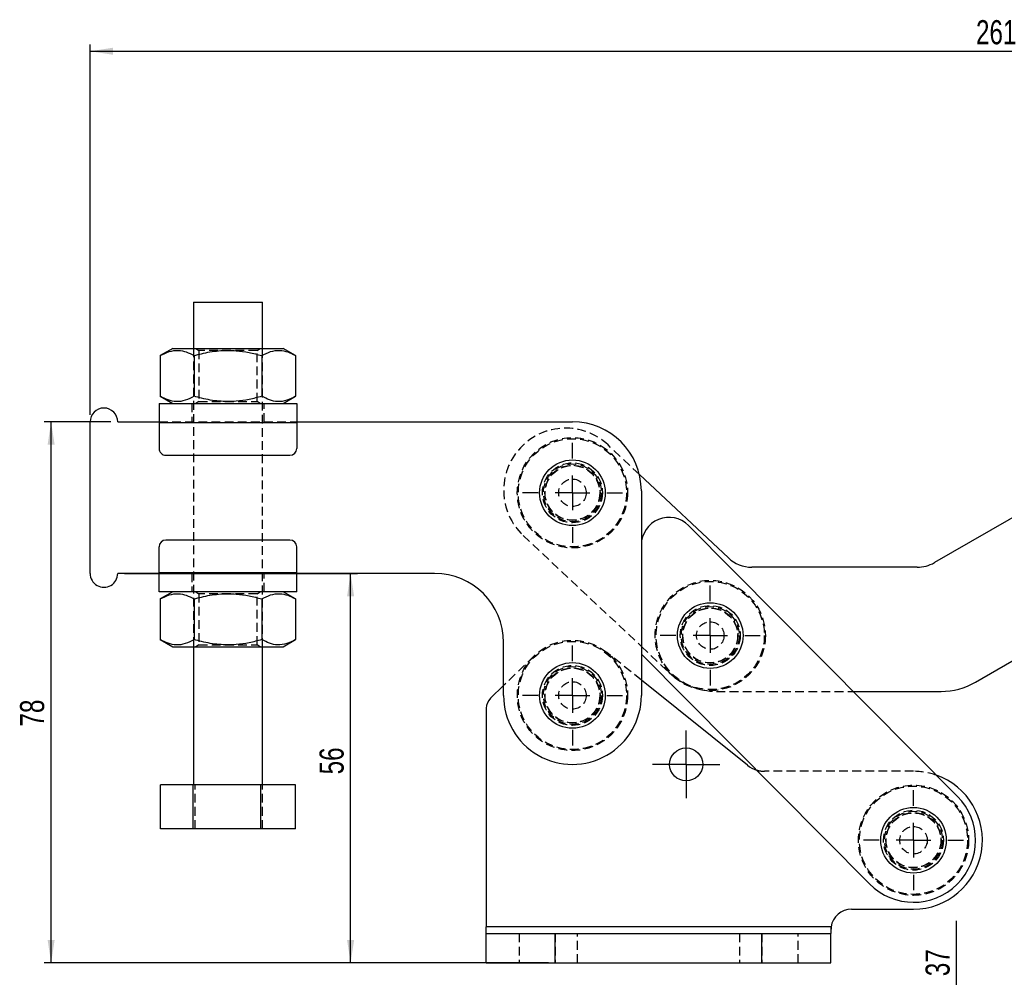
# Model space of a CAD drawing. Extents: x 31 to 398, y 20 to 294.
# Tile 2 of 12: x 31 to 174, y 155 to 294. Entities that reach past the tile are written whole.
import ezdxf

# ---------------------------------------------------------------- set-up
doc = ezdxf.new("R2010")
doc.units = 0
doc.linetypes.add('HIDDEN', pattern=[1.905, 1.27, -0.635])
doc.layers.get('0').update_dxf_attribs({"linetype": 'CONTINUOUS'})
doc.styles.add('SLDTEXTSTYLE0', font='TXT', dxfattribs={"width": 0.75})
doc.dimstyles.new('SLDDIMSTYLE0', dxfattribs={"dimtxt": 3.5, "dimasz": 3.302, "dimexe": 0, "dimexo": 0.0625, "dimgap": 0.875, "dimtad": 1, "dimdec": 0, "dimrnd": 1e-09, "dimzin": 12, "dimtxsty": 'SLDTEXTSTYLE0', "dimsah": 1, "dimcen": 0.09, "dimazin": 3, "dimtfac": 1, "dimtdec": 0, "dimtofl": 0, "dimtmove": 0, "dimatfit": 3, "dimtolj": 1, "dimtzin": 12})
doc.dimstyles.new('SLDDIMSTYLE1', dxfattribs={"dimtxt": 3.5, "dimasz": 3.302, "dimexe": 0, "dimexo": 0.0625, "dimgap": 0.875, "dimtad": 1, "dimdec": 0, "dimrnd": 1e-09, "dimzin": 12, "dimtxsty": 'SLDTEXTSTYLE0', "dimsah": 1, "dimcen": 0.09, "dimazin": 3, "dimtfac": 1, "dimtofl": 0, "dimtmove": 0, "dimatfit": 3, "dimtolj": 1, "dimtzin": 12})
doc.dimstyles.new('SLDDIMSTYLE3', dxfattribs={"dimtxt": 3.5, "dimasz": 3.302, "dimexe": 0, "dimexo": 0.0625, "dimgap": 0.875, "dimtad": 1, "dimrnd": 1e-09, "dimzin": 12, "dimtxsty": 'SLDTEXTSTYLE0', "dimsah": 1, "dimcen": 0.09, "dimazin": 3, "dimtfac": 1, "dimtofl": 0, "dimtmove": 0, "dimatfit": 3, "dimtolj": 1, "dimtzin": 12})

# ---------------------------------------------------------------- blocks, each defined once
blk = doc.blocks.new('_D')
at = {"color": 179, "linetype": 'CONTINUOUS'}
for p, q in [((46.44, 213.26), (80.24, 213.26)), ((79.24, 156.77), (79.24, 213.26)), ((97.94, 156.77), (78.24, 156.77))]:
    blk.add_line(p, q, dxfattribs=at)
for points in [[(79.24, 213.26), (78.73, 209.96), (79.75, 209.96)], [(79.24, 156.77), (79.75, 160.07), (78.73, 160.07)]]:
    blk.add_solid(points, dxfattribs=at)
at = {"color": 179, "linetype": 'CONTINUOUS', "insert": (74.73, 184.12, 0.1), "char_height": 3.5, "attachment_point": 1, "rotation": 90, "style": 'SLDTEXTSTYLE0'}
blk.add_mtext('56', dxfattribs=at)
blk = doc.blocks.new('_D_1')
at = {"color": 179, "linetype": 'CONTINUOUS'}
for p, q in [((41.44, 236.26), (41.44, 290.02)), ((41.44, 289.02), (302.74, 289.02)), ((302.74, 265.37), (302.74, 290.02))]:
    blk.add_line(p, q, dxfattribs=at)
for points in [[(41.44, 289.02), (44.74, 288.51), (44.74, 289.53)], [(302.74, 289.02), (299.44, 289.53), (299.44, 288.52)]]:
    blk.add_solid(points, dxfattribs=at)
at = {"color": 179, "linetype": 'CONTINUOUS', "insert": (170.01, 293.53, 0.1), "char_height": 3.5, "attachment_point": 1, "rotation": 0.0009, "style": 'SLDTEXTSTYLE0'}
blk.add_mtext('261', dxfattribs=at)
blk = doc.blocks.new('_D_2')
at = {"color": 179, "linetype": 'CONTINUOUS'}
for p, q in [((44.44, 235.26), (34.77, 235.26)), ((35.77, 156.77), (35.77, 235.26)), ((107.94, 156.77), (34.77, 156.77))]:
    blk.add_line(p, q, dxfattribs=at)
for points in [[(35.77, 235.26), (35.27, 231.96), (36.28, 231.96)], [(35.77, 156.77), (36.28, 160.07), (35.27, 160.07)]]:
    blk.add_solid(points, dxfattribs=at)
at = {"color": 179, "linetype": 'CONTINUOUS', "insert": (31.26, 191.06, 0.1), "char_height": 3.5, "attachment_point": 1, "rotation": 90, "style": 'SLDTEXTSTYLE0'}
blk.add_mtext('78', dxfattribs=at)
blk = doc.blocks.new('SW_CENTERMARKSYMBOL_0')
at = {"color": 0, "linetype": 'CONTINUOUS'}
for p, q in [((0, 5), (0, 7.2625)), ((0, 0), (0, 2.5)), ((-5, 0), (-7.2625, 0)), ((0, 0), (-2.5, 0)), ((0, 0), (0, -2.5)), ((0, 0), (2.5, 0)), ((5, 0), (7.2625, 0)), ((0, -5), (0, -7.2625))]:
    blk.add_line(p, q, dxfattribs=at)
blk = doc.blocks.new('SW_CENTERMARKSYMBOL_1')
at = {"color": 0, "linetype": 'CONTINUOUS'}
for p, q in [((0, 5), (0, 7.2625)), ((0, 0), (0, 2.5)), ((-5, 0), (-7.2625, 0)), ((0, 0), (-2.5, 0)), ((0, 0), (0, -2.5)), ((0, 0), (2.5, 0)), ((5, 0), (7.2625, 0)), ((0, -5), (0, -7.2625))]:
    blk.add_line(p, q, dxfattribs=at)
blk = doc.blocks.new('SW_CENTERMARKSYMBOL_2')
at = {"color": 0, "linetype": 'CONTINUOUS'}
for p, q in [((0, 5), (0, 7.2625)), ((0, 0), (0, 2.5)), ((-5, 0), (-7.2625, 0)), ((0, 0), (-2.5, 0)), ((0, 0), (0, -2.5)), ((0, 0), (2.5, 0)), ((5, 0), (7.2625, 0)), ((0, -5), (0, -7.2625))]:
    blk.add_line(p, q, dxfattribs=at)
blk = doc.blocks.new('SW_CENTERMARKSYMBOL_3')
at = {"color": 0, "linetype": 'CONTINUOUS'}
for p, q in [((0, 2.5), (0, 4.9)), ((0, 0), (0, 2.5)), ((-2.5, 0), (-4.9, 0)), ((0, 0), (-2.5, 0)), ((0, 0), (0, -2.5)), ((0, 0), (2.5, 0)), ((2.5, 0), (4.9, 0)), ((0, -2.5), (0, -4.9))]:
    blk.add_line(p, q, dxfattribs=at)
blk = doc.blocks.new('SW_CENTERMARKSYMBOL_4')
at = {"color": 0, "linetype": 'CONTINUOUS'}
for p, q in [((0, 5), (0, 7.2625)), ((0, 0), (0, 2.5)), ((-5, 0), (-7.2625, 0)), ((0, 0), (-2.5, 0)), ((0, 0), (0, -2.5)), ((0, 0), (2.5, 0)), ((5, 0), (7.2625, 0)), ((0, -5), (0, -7.2625))]:
    blk.add_line(p, q, dxfattribs=at)
blk = doc.blocks.new('_D_7')
at = {"color": 179, "linetype": 'CONTINUOUS'}
for p, q in [((181.18, 152.58), (181.18, 166.59)), ((139.94, 152.58), (182.18, 152.58)), ((181.18, 152.58), (181.18, 97.58)), ((139.94, 97.58), (182.18, 97.58))]:
    blk.add_line(p, q, dxfattribs=at)
for points in [[(181.18, 152.58), (180.68, 149.28), (181.69, 149.28)], [(181.18, 97.58), (181.69, 100.89), (180.68, 100.89)]]:
    blk.add_solid(points, dxfattribs=at)
at = {"color": 179, "linetype": 'CONTINUOUS', "insert": (176.67, 158.58, -11.2), "char_height": 3.5, "attachment_point": 1, "rotation": 90, "style": 'SLDTEXTSTYLE0'}
blk.add_mtext('55', dxfattribs=at)
blk = doc.blocks.new('_D_8')
at = {"color": 179, "linetype": 'CONTINUOUS'}
for p, q in [((167.19, 143.58), (167.19, 162.85)), ((147.69, 143.58), (168.19, 143.58)), ((167.19, 143.58), (167.19, 106.58)), ((147.69, 106.58), (168.19, 106.58))]:
    blk.add_line(p, q, dxfattribs=at)
for points in [[(167.19, 143.58), (166.68, 140.28), (167.7, 140.28)], [(167.19, 106.58), (167.7, 109.89), (166.68, 109.89)]]:
    blk.add_solid(points, dxfattribs=at)
at = {"color": 179, "linetype": 'CONTINUOUS', "insert": (162.68, 154.84, -11.2), "char_height": 3.5, "attachment_point": 1, "rotation": 90, "style": 'SLDTEXTSTYLE0'}
blk.add_mtext('37', dxfattribs=at)

msp = doc.modelspace()

# ---------------------------------------------------------------- linework, layer by layer
at = {"color": 7, "linetype": 'CONTINUOUS'}
for p, q in [((56.437067, 252.611474), (56.437171, 245.911476)), ((66.437173, 245.911633), (66.437068, 252.61163)), ((53.437172, 245.911428), (51.622233, 244.863533)), ((71.252144, 244.863842), (69.437175, 245.911681)), ((51.622233, 244.863533), (51.62233, 238.959265)), ((56.529715, 244.863611), (56.529804, 238.959343)), ((66.34467, 244.863768), (66.344759, 238.959496)), ((71.252144, 244.863842), (71.252237, 238.959574)), ((208.04113, 240.273793), (163.961763, 214.828591)), ((51.62233, 238.959265), (53.437299, 237.911426)), ((69.437302, 237.91168), (71.252237, 238.959574)), ((51.437302, 237.911396), (71.437302, 237.911713)), ((41.437692, 213.26124), (41.437342, 235.26124)), ((45.437342, 235.261303), (51.43734, 235.261396)), ((51.437347, 235.161398), (71.437343, 235.161711)), ((51.437347, 235.161398), (51.437399, 231.411398)), ((71.437343, 235.261713), (111.437342, 235.262343)), ((71.437343, 235.161711), (71.437403, 231.411711)), ((52.437416, 230.411411), (70.437419, 230.411694)), ((134.065132, 215.515542), (121.150115, 227.642489)), ((121.437499, 225.262497), (121.437967, 195.562498)), ((169.943917, 197.498053), (217.040061, 224.684716)), ((167.322985, 180.90467), (128.27612, 220.217445)), ((70.437613, 218.111695), (52.43761, 218.111412)), ((121.438111, 217.398693), (121.437872, 201.559593)), ((51.43769, 213.361396), (51.43763, 217.111398)), ((71.437686, 213.361711), (71.437626, 217.111711)), ((51.43769, 213.261396), (45.437685, 213.261301)), ((71.437686, 213.361711), (51.43769, 213.361396)), ((91.437689, 213.262026), (71.437689, 213.261711)), ((161.461717, 214.15889), (137.487365, 214.160534)), ((71.43773, 210.611711), (51.437727, 210.611396)), ((53.437731, 210.611428), (51.622792, 209.563535)), ((71.252703, 209.563845), (69.43773, 210.611679)), ((51.622792, 209.563535), (51.622881, 203.659263)), ((56.530266, 209.563612), (56.530363, 203.659342)), ((66.345225, 209.563766), (66.345318, 203.659496)), ((71.252703, 209.563845), (71.252796, 203.659572)), ((51.622881, 203.659263), (53.437858, 202.611429)), ((69.437857, 202.61168), (71.252796, 203.659572)), ((101.437966, 195.562184), (101.437845, 203.262183)), ((56.437856, 202.611475), (56.438169, 182.611475)), ((66.438171, 182.611633), (66.437854, 202.611633)), ((121.437855, 202.680896), (121.437889, 202.680864)), ((121.437872, 201.559593), (154.551945, 168.220012)), ((136.831531, 185.442593), (121.437932, 197.795139)), ((101.437944, 196.994957), (99.542838, 195.151284)), ((152.171311, 196.159527), (164.943824, 196.15865)), ((98.937464, 193.717751), (98.937464, 162.021342)), ((56.4057, 182.611475), (51.62429, 182.6114)), ((51.624387, 176.2114), (51.62429, 182.6114)), ((66.219586, 182.611629), (56.4057, 182.611475)), ((56.405804, 176.211475), (56.4057, 182.611475)), ((71.252054, 182.611708), (66.219586, 182.611629)), ((66.219686, 176.211629), (66.219586, 182.611629)), ((71.252155, 176.211708), (71.252054, 182.611708)), ((56.405804, 176.211475), (51.624387, 176.2114)), ((66.219686, 176.211629), (56.405804, 176.211475)), ((71.252155, 176.211708), (66.219686, 176.211629)), ((151.937465, 164.562342), (160.937465, 164.562342)), ((98.937464, 161.021341), (98.937464, 162.021342)), ((148.972786, 162.021342), (98.937464, 162.021342)), ((148.972786, 162.021342), (148.937465, 161.252991)), ((148.972786, 162.021342), (148.937465, 161.252991)), ((148.972786, 162.021342), (148.937465, 161.874988)), ((148.937465, 161.874988), (148.937465, 161.021341)), ((98.937464, 156.77134), (98.937464, 161.021341)), ((98.937464, 161.021341), (108.937465, 161.021341)), ((108.937465, 156.77134), (108.937465, 161.021341)), ((108.937465, 161.021341), (138.937464, 161.021341)), ((138.937464, 156.77134), (138.937464, 161.021341)), ((138.937464, 161.021341), (148.937465, 161.021341)), ((148.937465, 156.77134), (148.937465, 161.021341)), ((98.937464, 156.77134), (108.937465, 156.77134)), ((108.937465, 156.77134), (138.937464, 156.77134)), ((138.937464, 156.77134), (148.937465, 156.77134))]:
    msp.add_line(p, q, dxfattribs=at)
at = {"color": 7, "linetype": 'HIDDEN'}
for p, q in [((56.437171, 245.911476), (56.437856, 202.611475)), ((56.763916, 245.91148), (57.187176, 245.615118)), ((65.687179, 245.615248), (66.110435, 245.911629)), ((66.437854, 202.611633), (66.437173, 245.911633)), ((57.187176, 245.615118), (57.187295, 238.207859)), ((65.687294, 238.207993), (65.687179, 245.615248)), ((56.187301, 237.911471), (56.187346, 235.261471)), ((57.187295, 238.207859), (56.764035, 237.911482)), ((66.110562, 237.911627), (65.687294, 238.207993)), ((66.687341, 235.261638), (66.6873, 237.911635)), ((51.43734, 235.261396), (71.437343, 235.261713)), ((51.437347, 235.161398), (71.437343, 235.161711)), ((121.150115, 227.642489), (116.615264, 231.900626)), ((104.293988, 218.778648), (121.437855, 202.680896)), ((71.437686, 213.361711), (51.43769, 213.361396)), ((71.437689, 213.261711), (51.43769, 213.261396)), ((56.187688, 213.261471), (56.187733, 210.611471)), ((66.687728, 210.611637), (66.687687, 213.261637)), ((56.764468, 210.61148), (57.187735, 210.315117)), ((57.187735, 210.315117), (57.187854, 202.907857)), ((65.687734, 210.315251), (66.11099, 210.611627)), ((65.687853, 202.907991), (65.687734, 210.315251)), ((57.187854, 202.907857), (56.764594, 202.611481)), ((66.111117, 202.611628), (65.687853, 202.907991)), ((121.437932, 197.795139), (116.444831, 201.801837)), ((121.437889, 202.680864), (125.495441, 198.870903)), ((105.859461, 201.296474), (101.437944, 196.994957)), ((132.339907, 196.160888), (152.171311, 196.159527)), ((160.937465, 184.562341), (139.334964, 184.562341)), ((56.656859, 176.211479), (56.656755, 182.611479)), ((66.470741, 176.211634), (66.470641, 182.611633)), ((148.972786, 162.021342), (98.937464, 162.021342)), ((103.687464, 161.021341), (103.687464, 156.77134)), ((108.937465, 161.021341), (108.937465, 156.77134)), ((112.187465, 156.77134), (112.187465, 161.021341)), ((135.687464, 161.021341), (135.687464, 156.77134)), ((138.937464, 161.021341), (138.937464, 156.77134)), ((144.187464, 156.77134), (144.187464, 161.021341))]:
    msp.add_line(p, q, dxfattribs=at)
at = {"color": 7, "linetype": 'CONTINUOUS', "flags": 128}
for points in [[(56.437067, 252.611474), (56.45728, 252.611474), (56.659489, 252.611481), (57.070493, 252.611489), (57.672343, 252.611496), (58.438725, 252.611504), (59.336155, 252.611519), (60.325398, 252.611534), (61.363227, 252.611556), (62.404289, 252.611571), (63.403073, 252.611586), (64.315936, 252.611601), (65.102979, 252.611608), (65.729803, 252.611623)], [(65.729803, 252.611623), (66.169015, 252.61163), (66.401417, 252.61163), (66.437068, 252.61163)], [(53.437172, 245.911428), (53.546286, 245.911431), (53.87064, 245.911435), (54.401382, 245.911443), (55.124051, 245.911454), (56.018925, 245.911469), (57.061589, 245.911483), (58.223612, 245.911502), (59.47329, 245.911524), (60.776538, 245.911543), (62.097809, 245.911565), (63.401057, 245.911584), (64.650739, 245.911606), (65.812758, 245.911621), (66.855426, 245.91164), (67.7503, 245.911655), (68.472966, 245.911666), (69.003711, 245.911673), (69.328065, 245.911677), (69.437175, 245.911681)], [(51.437302, 237.911396), (51.437302, 237.858557), (51.437302, 237.702065), (51.43731, 237.447937), (51.43731, 237.10594), (51.437317, 236.689214), (51.437325, 236.213774), (51.437332, 235.697896), (51.437347, 235.161398)], [(71.437302, 237.911713), (71.437302, 237.85887), (71.437302, 237.702382), (71.437309, 237.448254), (71.437313, 237.106253), (71.437321, 236.689531), (71.437328, 236.214091), (71.437336, 235.698209), (71.437343, 235.161711)], [(51.437727, 210.611396), (51.437727, 210.664238), (51.437727, 210.820728), (51.43772, 211.074856), (51.43772, 211.416852), (51.437712, 211.833578), (51.437705, 212.309017), (51.437697, 212.824899), (51.43769, 213.361396)], [(71.43773, 210.611711), (71.43773, 210.664552), (71.437727, 210.821043), (71.437723, 211.075171), (71.437715, 211.417167), (71.437712, 211.833893), (71.437704, 212.309331), (71.437697, 212.825213), (71.437686, 213.361711)], [(53.437858, 202.611429), (53.546964, 202.61143), (53.871318, 202.611434), (54.402067, 202.611443), (55.124729, 202.611455), (56.019603, 202.61147), (57.062267, 202.611484), (58.22429, 202.611503), (59.473975, 202.611524), (60.777224, 202.611544), (62.098491, 202.611564), (63.401739, 202.611585), (64.651417, 202.611605), (65.81344, 202.611622), (66.856108, 202.611639), (67.750978, 202.611654), (68.473647, 202.611665), (69.004393, 202.611673), (69.328747, 202.611678), (69.437857, 202.61168)]]:
    msp.add_lwpolyline(points, dxfattribs=at)
at = {"color": 7, "linetype": 'HIDDEN', "flags": 128}
for points in [[(65.687179, 245.615248), (65.580624, 245.615248), (65.266295, 245.615245), (64.759961, 245.615237), (64.08701, 245.615226), (63.281185, 245.615211), (62.382895, 245.615196), (61.437181, 245.615181), (60.491464, 245.615166), (59.59317, 245.615155), (58.787345, 245.61514), (58.114394, 245.615129), (57.60806, 245.615122), (57.293734, 245.615118), (57.187176, 245.615118)], [(57.187295, 238.207859), (57.293854, 238.207859), (57.608179, 238.207866), (58.114513, 238.207874), (58.787464, 238.207885), (59.593289, 238.207896), (60.491583, 238.207911), (61.437293, 238.207926), (62.38301, 238.207941), (63.2813, 238.207956), (64.087129, 238.207967), (64.76008, 238.207978), (65.266414, 238.207985), (65.58074, 238.207989), (65.687294, 238.207993)], [(65.687734, 210.315251), (65.581179, 210.315249), (65.266854, 210.315243), (64.76052, 210.315236), (64.087565, 210.315225), (63.28174, 210.315212), (62.38345, 210.315198), (61.437736, 210.315184), (60.492023, 210.315169), (59.593729, 210.315154), (58.787904, 210.315141), (58.114952, 210.315131), (57.608618, 210.315122), (57.294293, 210.315118), (57.187735, 210.315117)], [(57.187854, 202.907857), (57.294405, 202.907859), (57.60873, 202.907865), (58.115064, 202.907872), (58.788023, 202.907883), (59.593848, 202.907896), (60.492135, 202.907909), (61.437852, 202.907924), (62.383565, 202.907939), (63.281855, 202.907954), (64.087684, 202.907967), (64.760636, 202.907977), (65.26697, 202.907986), (65.581295, 202.90799), (65.687853, 202.907991)]]:
    msp.add_lwpolyline(points, dxfattribs=at)
at = {"color": 7, "linetype": 'HIDDEN'}
for centre, radius in [((111.437504, 224.962341), 8), ((111.437504, 224.962341), 7.85), ((111.437504, 224.962341), 4.35), ((111.437504, 224.962341), 4.2), ((111.437504, 224.962341), 4), ((111.437504, 224.962341), 4), ((111.437504, 224.962341), 3.96875), ((111.437504, 224.962341), 2), ((131.436064, 204.26095), 8), ((131.436064, 204.26095), 7.85), ((131.436064, 204.26095), 4.35), ((131.436064, 204.26095), 4.2), ((131.436064, 204.26095), 4), ((131.436064, 204.26095), 3.96875), ((131.436064, 204.26095), 2), ((111.437967, 195.562341), 8), ((111.437967, 195.562341), 7.85), ((111.437967, 195.562341), 4.35), ((111.437967, 195.562341), 4.2), ((111.437967, 195.562341), 4), ((111.437967, 195.562341), 4), ((111.437967, 195.562341), 3.96875), ((111.437967, 195.562341), 2), ((160.937464, 174.562341), 8), ((160.937464, 174.562341), 7.85), ((160.937464, 174.562341), 4.35), ((160.937464, 174.562341), 4.2), ((160.937464, 174.562341), 4), ((160.937464, 174.562341), 3.96875), ((160.937464, 174.562341), 2)]:
    msp.add_circle(centre, radius, dxfattribs=at)
at = {"color": 7, "linetype": 'CONTINUOUS'}
for centre, radius in [((111.437504, 224.962341), 4.7625), ((131.436064, 204.26095), 4.7625), ((111.437967, 195.562341), 4.7625), ((127.937464, 185.562341), 2.4), ((160.937464, 174.562341), 4.7625)]:
    msp.add_circle(centre, radius, dxfattribs=at)
for centre, radius, start, end in [((43.437342, 235.261271), 2, 0.0009017, 180.0009017), ((111.437499, 225.262341), 10, 0.0009017, 90.0009017), ((52.437403, 231.411412), 1, 180.0009017, 270.0009017), ((70.437403, 231.411696), 1, 270.0009017, 0.0009017), ((125.438111, 217.398633), 4, 44.80556853, 179.9991363), ((52.437628, 217.111412), 1, 90.0009017, 180.0009017), ((70.437628, 217.111696), 1, 0.0009017, 90.0009017), ((137.487708, 219.160534), 5, 226.80250233, 269.99606742), ((161.462062, 219.158889), 5, 269.99606742, 299.99606742), ((43.437688, 213.261271), 2, 180.0009017, 0.0009017), ((91.437846, 203.262026), 10, 0.0009017, 90.0009017), ((164.94451, 206.15865), 10, 269.99606742, 299.99606742), ((100.937464, 193.717752), 2, 134.21184298, 180), ((111.437967, 195.562341), 10, 180.0009017, 0.0009017), ((139.334963, 188.562341), 4, 231.25480857, 252.59028879), ((160.937464, 174.562341), 10, 270, 70.64750131), ((160.937464, 174.562341), 9, 224.80556853, 44.80556853), ((151.937464, 161.562341), 3, 90, 171.19917881)]:
    msp.add_arc(centre, radius, start, end, dxfattribs=at)
at = {"color": 7, "linetype": 'HIDDEN'}
for centre, radius, start, end in [((110.454626, 225.339637), 9.000001, 46.80250233, 226.80250233), ((132.340594, 206.160888), 10, 226.80250233, 269.99606742), ((139.334963, 188.562341), 4, 252.59028879, 270), ((160.937464, 174.562341), 10, 70.64750131, 90)]:
    msp.add_arc(centre, radius, start, end, dxfattribs=at)
at = {"color": 7, "linetype": 'CONTINUOUS'}
for points, knots in [([(51.622233, 244.863533), (52.048166, 245.082818), (52.909266, 245.526143), (54.185103, 245.688337), (55.404728, 245.450315), (56.152435, 245.06037), (56.529715, 244.863611)], [0, 0, 0, 0, 0.2646050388, 0.5349477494, 0.7653431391, 1, 1, 1, 1]), ([(56.529715, 244.863611), (56.885861, 244.961349), (58.047063, 245.28002), (60.084706, 245.63135), (62.412367, 245.644484), (64.512917, 245.35016), (65.731853, 245.026491), (66.34467, 244.863768)], [0, 0, 0, 0, 0.1112575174, 0.3627510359, 0.6203153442, 0.8091144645, 1, 1, 1, 1]), ([(66.34467, 244.863768), (66.770601, 245.083051), (67.631699, 245.526373), (68.907536, 245.688568), (70.127161, 245.450546), (70.874866, 245.060601), (71.252144, 244.863842)], [0, 0, 0, 0, 0.264604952, 0.5349477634, 0.7653432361, 1, 1, 1, 1]), ([(56.529804, 238.959343), (56.103875, 238.740058), (55.24278, 238.296733), (53.966941, 238.134539), (52.747317, 238.372561), (51.99961, 238.762506), (51.62233, 238.959265)], [0, 0, 0, 0, 0.2646048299, 0.5349476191, 0.765343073, 1, 1, 1, 1]), ([(66.344759, 238.959496), (65.738162, 238.798272), (64.519337, 238.474328), (62.440022, 238.181683), (60.106589, 238.189415), (58.067728, 238.537337), (56.88595, 238.861617), (56.529804, 238.959343)], [0, 0, 0, 0, 0.18896396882, 0.37968198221, 0.63081998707, 0.8887422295, 1, 1, 1, 1]), ([(71.252237, 238.959574), (70.826306, 238.740289), (69.965208, 238.296964), (68.689371, 238.13477), (67.469746, 238.372792), (66.722039, 238.762737), (66.344759, 238.959496)], [0, 0, 0, 0, 0.2646049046, 0.5349476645, 0.7653430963, 1, 1, 1, 1]), ([(51.622792, 209.563535), (52.048724, 209.78282), (52.909825, 210.226143), (54.185664, 210.388338), (55.405278, 210.150315), (56.152986, 209.760371), (56.530266, 209.563612)], [0, 0, 0, 0, 0.2646051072, 0.5349479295, 0.7653430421, 1, 1, 1, 1]), ([(56.530266, 209.563612), (56.886415, 209.66135), (58.047616, 209.980021), (60.085261, 210.331347), (62.412922, 210.344485), (64.513474, 210.050158), (65.732409, 209.72649), (66.345225, 209.563766)], [0, 0, 0, 0, 0.1112582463, 0.3627508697, 0.6203154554, 0.8091149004, 1, 1, 1, 1]), ([(66.345225, 209.563766), (66.771156, 209.78305), (67.632254, 210.226374), (68.908091, 210.388571), (70.127716, 210.150548), (70.875423, 209.760604), (71.252703, 209.563845)], [0, 0, 0, 0, 0.2646049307, 0.5349476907, 0.7653431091, 1, 1, 1, 1]), ([(56.530363, 203.659342), (56.10443, 203.440058), (55.24333, 202.996735), (53.967493, 202.834537), (52.747868, 203.07256), (52.000161, 203.462504), (51.622881, 203.659263)], [0, 0, 0, 0, 0.2646050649, 0.5349477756, 0.765343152, 1, 1, 1, 1]), ([(66.345318, 203.659496), (65.738719, 203.498273), (64.519892, 203.174332), (62.440579, 202.881679), (60.107147, 202.889416), (58.068287, 203.237339), (56.886509, 203.561616), (56.530363, 203.659342)], [0, 0, 0, 0, 0.1889642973, 0.3796823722, 0.6308200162, 0.8887422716, 1, 1, 1, 1]), ([(71.252796, 203.659572), (70.826863, 203.440288), (69.965763, 202.996965), (68.689926, 202.834771), (67.470301, 203.072792), (66.722596, 203.462737), (66.345318, 203.659496)], [0, 0, 0, 0, 0.2646050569, 0.5349478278, 0.765343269, 1, 1, 1, 1])]:
    msp.add_open_spline(points, degree=3, knots=knots, dxfattribs=at)

# ---------------------------------------------------------------- block references
at = {"color": 179, "linetype": 'CONTINUOUS'}
for name, p in [('SW_CENTERMARKSYMBOL_0', (111.437504, 224.962341)), ('SW_CENTERMARKSYMBOL_2', (131.436064, 204.26095)), ('SW_CENTERMARKSYMBOL_1', (111.437967, 195.562341)), ('SW_CENTERMARKSYMBOL_3', (127.937464, 185.562341)), ('SW_CENTERMARKSYMBOL_4', (160.937464, 174.562341))]:
    msp.add_blockref(name, p, dxfattribs=at)

# ---------------------------------------------------------------- dimensions: what is measured, and where the dimension line sits
for base, p1, p2, angle, dimstyle, picture, middle in [((302.737069, 289.023508), (41.437342, 235.261239), (302.737457, 264.370697), 0.0009017, 'SLDDIMSTYLE0', '_D_1', (175.306629, 289.021502)), ((35.774976, 235.261302), (108.937464, 156.771341), (45.437342, 235.261302), 90, 'SLDDIMSTYLE1', '_D_2', (35.774976, 195.068863)), ((79.239369, 213.261302), (98.937464, 156.771341), (45.437688, 213.261302), 90, 'SLDDIMSTYLE0', '_D', (79.239369, 188.128975)), ((181.183871, 97.584456), (138.937464, 152.584979), (138.937464, 97.584456), 90, 'SLDDIMSTYLE3', '_D_7', (181.183871, 162.584979)), ((167.190235, 106.584456), (146.687464, 143.584979), (146.687464, 106.584456), 90, 'SLDDIMSTYLE3', '_D_8', (167.190235, 158.843823))]:
    dim = msp.add_linear_dim(base=base, p1=p1, p2=p2, angle=angle, dimstyle=dimstyle, dxfattribs=at)
    dim.commit()
    dim.dimension.update_dxf_attribs({"geometry": picture, "text_midpoint": middle, "dimtype": 160})

doc.saveas('drawing.dxf')
